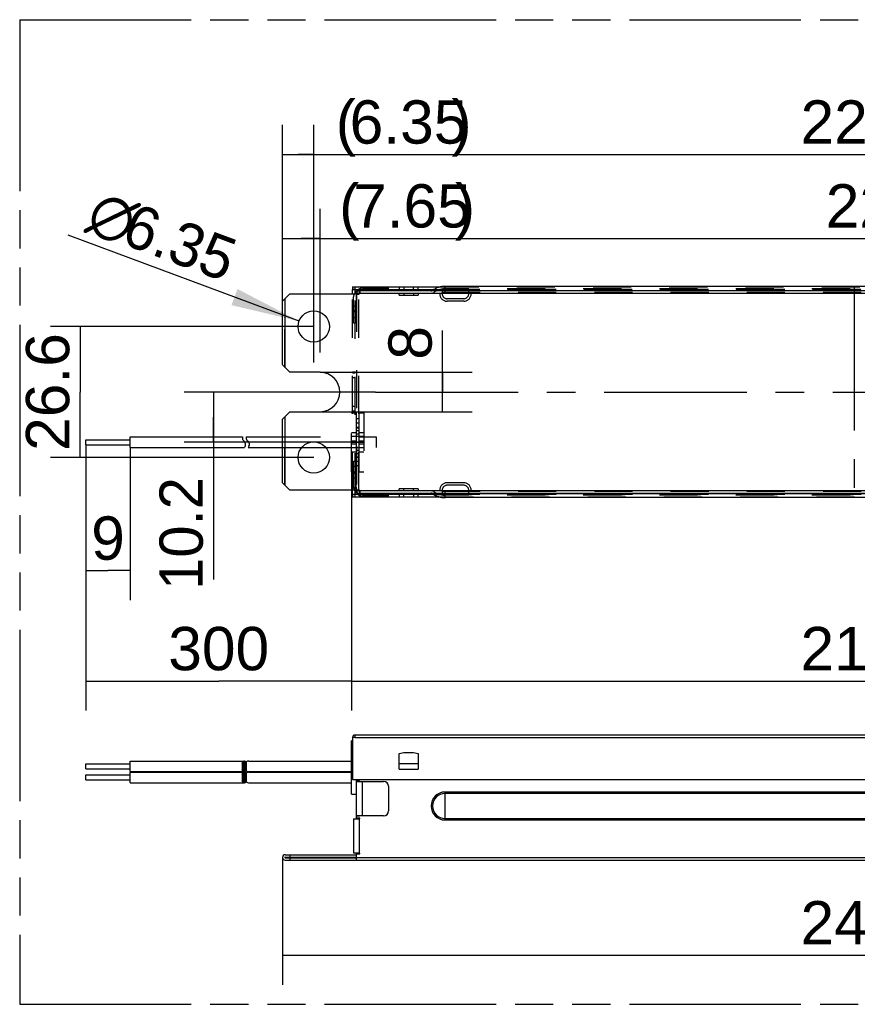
# Model space of a CAD drawing. Header units: millimetres. Extents: x 0 to 210, y 0 to 297.
# Tile 3 of 9: x 50 to 92, y 132 to 182. Entities that reach past the tile are written whole.
import ezdxf
from ezdxf.enums import TextEntityAlignment as Align

# ---------------------------------------------------------------- set-up
doc = ezdxf.new("R2010")
doc.units = ezdxf.units.MM
doc.header["$LTSCALE"] = 19.36
for name, pattern in [('CENTER', [0.6, 0.375, -0.075, 0.075, -0.075]), ('DOT', [0.2, 0.1, -0.1]), ('HIDDEN', [0.2, 0.1, -0.1]), ('PHANTOM', [0.8, 0.45, -0.05, 0.1, -0.05, 0.1, -0.05])]:
    doc.linetypes.add(name, pattern=pattern)
doc.layers.get('0').update_dxf_attribs({"linetype": 'CONTINUOUS'})
for name, color, linetype in [('DEFAULT_2', 8, 'HIDDEN'), ('DEFAULT_3', 7, 'PHANTOM'), ('Z_DIM_2D', 7, 'CONTINUOUS'), ('Z_START_DATUMS', 7, 'CONTINUOUS')]:
    doc.layers.add(name, color=color, linetype=linetype)
doc.styles.add('TEXTSTYLE_3', font='helveticaneueltw1g-ltcn.otf')
doc.styles.add('TEXTSTYLE_4', font='tridonic-metric-print-light.otf')
doc.styles.add('TEXTSTYLE_5', font='gdt', dxfattribs={"width": 0.7})
doc.dimstyles.new('DIMSTYLE_1', dxfattribs={"dimtxt": 2.2, "dimasz": 3.5, "dimexe": 1.5, "dimexo": 0, "dimgap": 0.55, "dimtad": 1, "dimlfac": 4, "dimdsep": 46, "dimtxsty": 'TEXTSTYLE_3', "dimblk": '_FILLED', "dimblk1": '_FILLED', "dimblk2": '_FILLED', "dimcen": 0.09, "dimclrt": 5, "dimazin": 2, "dimtp": 0.3, "dimtm": 0.3, "dimtfac": 1, "dimtofl": 0, "dimtmove": 0, "dimatfit": 3, "dimldrblk": '_FILLED', "dimfxl": 0, "dimtolj": 1, "dimarcsym": 0})
doc.dimstyles.new('DIMSTYLE_2', dxfattribs={"dimtxt": 2.2, "dimasz": 3.5, "dimexe": 1.5, "dimexo": 0, "dimgap": 0.55, "dimtad": 1, "dimlfac": 4, "dimdsep": 46, "dimtxsty": 'TEXTSTYLE_3', "dimblk": '_FILLED', "dimblk1": '_FILLED', "dimblk2": '_FILLED', "dimcen": 0.09, "dimclrt": 5, "dimazin": 2, "dimtp": 0.2, "dimtm": 0.2, "dimtfac": 1, "dimtofl": 0, "dimtmove": 0, "dimatfit": 3, "dimldrblk": '_FILLED', "dimfxl": 0, "dimtolj": 1, "dimarcsym": 0})
doc.dimstyles.new('DIMSTYLE_3', dxfattribs={"dimtxt": 2.2, "dimasz": 3.5, "dimexe": 1.5, "dimexo": 0, "dimgap": 0.55, "dimtad": 1, "dimdec": 1, "dimlfac": 4, "dimdsep": 46, "dimtxsty": 'TEXTSTYLE_3', "dimblk": '_FILLED', "dimblk1": '_FILLED', "dimblk2": '_FILLED', "dimcen": 0.09, "dimclrt": 5, "dimadec": 1, "dimazin": 2, "dimtp": 0.2, "dimtm": 0.2, "dimtfac": 1, "dimtdec": 1, "dimtofl": 0, "dimtmove": 0, "dimatfit": 3, "dimldrblk": '_FILLED', "dimfxl": 0, "dimtolj": 1, "dimarcsym": 0})
doc.dimstyles.new('DIMSTYLE_4', dxfattribs={"dimtxt": 2.2, "dimasz": 3.5, "dimexe": 1.5, "dimexo": 0, "dimgap": 0.55, "dimtad": 1, "dimlfac": 4, "dimdsep": 46, "dimtxsty": 'TEXTSTYLE_3', "dimblk": '_FILLED', "dimblk1": '_FILLED', "dimblk2": '_FILLED', "dimcen": 0.09, "dimclrt": 5, "dimazin": 2, "dimtp": 0.5, "dimtm": 0.5, "dimtfac": 1, "dimtofl": 0, "dimtmove": 0, "dimatfit": 3, "dimldrblk": '_FILLED', "dimfxl": 0, "dimtolj": 1, "dimarcsym": 0})
doc.dimstyles.new('DIMSTYLE_7', dxfattribs={"dimtxt": 2.2, "dimasz": 3.5, "dimexe": 1.5, "dimexo": 0, "dimtad": 1, "dimlfac": 4, "dimdsep": 46, "dimtxsty": 'TEXTSTYLE_4', "dimblk": '_FILLED', "dimblk1": '_FILLED', "dimblk2": '_FILLED', "dimcen": 0.09, "dimclrt": 5, "dimazin": 2, "dimtp": 0.2, "dimtm": 0.2, "dimtfac": 1, "dimtofl": 0, "dimtmove": 0, "dimatfit": 1, "dimldrblk": '_FILLED', "dimfxl": 0, "dimtolj": 1, "dimarcsym": 0})
doc.dimstyles.new('DIMSTYLE_8', dxfattribs={"dimtxt": 2.2, "dimasz": 3.5, "dimexe": 1.5, "dimexo": 0, "dimgap": 0.55, "dimtad": 1, "dimdec": 1, "dimlfac": 4, "dimdsep": 46, "dimtxsty": 'TEXTSTYLE_4', "dimblk": '_FILLED', "dimblk1": '_FILLED', "dimblk2": '_FILLED', "dimcen": 0.09, "dimclrt": 5, "dimadec": 1, "dimazin": 2, "dimtp": 0.2, "dimtm": 0.2, "dimtfac": 1, "dimtdec": 1, "dimtofl": 0, "dimtmove": 0, "dimatfit": 3, "dimldrblk": '_FILLED', "dimfxl": 0, "dimtolj": 1, "dimarcsym": 0})

# ---------------------------------------------------------------- blocks, each defined once
blk = doc.blocks.new('*D4')
at = {"layer": 'Z_DIM_2D', "color": 2, "linetype": 'Continuous', "transparency": 16777216}
for p, q in [((62.904, 167.998), (62.904, 172.687)), ((64.816, 165.385), (64.816, 172.687)), ((62.904, 171.187), (63.86, 171.187)), ((64.816, 171.187), (63.86, 171.187)), ((63.86, 171.187), (72.344, 171.187))]:
    blk.add_line(p, q, dxfattribs=at)
at = {"layer": 'Z_DIM_2D', "color": 5, "linetype": 'Continuous', "transparency": 16777216, "style": 'TEXTSTYLE_3'}
for s, p in [('(', (65.785, 171.737)), (')', (71.663, 171.737)), ('7.65', (66.491, 171.737))]:
    blk.add_text(s, height=2.2, dxfattribs=at).set_placement(p)
blk = doc.blocks.new('_FILLED')
at = {"color": 0, "linetype": 'ByBlock'}
blk.add_solid([(0, 0), (-1, 0.125), (-1, -0.125)], dxfattribs=at)
blk = doc.blocks.new('_NONE')
blk = doc.blocks.new('*D5')
at = {"layer": 'Z_DIM_2D', "color": 2, "linetype": 'Continuous', "transparency": 16777216}
for p, q in [((52.916, 160.708), (52.916, 152.819)), ((55.166, 160.566), (55.166, 152.819)), ((52.916, 154.319), (54.041, 154.319)), ((55.166, 154.319), (54.041, 154.319))]:
    blk.add_line(p, q, dxfattribs=at)
at = {"layer": 'Z_DIM_2D', "color": 5, "linetype": 'Continuous', "transparency": 16777216, "style": 'TEXTSTYLE_3'}
blk.add_text('9', height=2.2, dxfattribs=at).set_placement((54.041, 154.869), align=Align.CENTER)
blk = doc.blocks.new('*D6')
at = {"layer": 'Z_DIM_2D', "color": 2, "linetype": 'Continuous', "transparency": 16777216}
for p, q in [((71.035, 163.385), (71.035, 166.503)), ((64.816, 164.385), (72.535, 164.385)), ((71.035, 164.385), (71.035, 163.385)), ((71.035, 162.385), (71.035, 163.385)), ((64.816, 162.385), (72.535, 162.385))]:
    blk.add_line(p, q, dxfattribs=at)
at = {"layer": 'Z_DIM_2D', "color": 5, "linetype": 'Continuous', "transparency": 16777216, "style": 'TEXTSTYLE_3'}
blk.add_text('8', height=2.2, rotation=90, dxfattribs=at).set_placement((70.485, 165.025))
blk = doc.blocks.new('*D7')
at = {"layer": 'Z_DIM_2D', "color": 2, "linetype": 'Continuous', "transparency": 16777216}
for p, q in [((64.816, 165.385), (64.816, 172.687)), ((121.316, 164.385), (121.316, 172.687)), ((64.816, 171.187), (93.066, 171.187)), ((121.316, 171.187), (93.066, 171.187))]:
    blk.add_line(p, q, dxfattribs=at)
at = {"layer": 'Z_DIM_2D', "color": 5, "linetype": 'Continuous', "transparency": 16777216, "style": 'TEXTSTYLE_3'}
blk.add_text('226', height=2.2, dxfattribs=at).set_placement((93.066, 171.737), align=Align.CENTER)
blk = doc.blocks.new('*D9')
at = {"layer": 'Z_DIM_2D', "color": 2, "linetype": 'Continuous', "transparency": 16777216}
for p, q in [((52.916, 160.708), (52.916, 147.206)), ((66.416, 159.335), (66.416, 147.206)), ((52.916, 148.706), (59.666, 148.706)), ((66.416, 148.706), (59.666, 148.706))]:
    blk.add_line(p, q, dxfattribs=at)
at = {"layer": 'Z_DIM_2D', "color": 5, "linetype": 'Continuous', "transparency": 16777216, "style": 'TEXTSTYLE_3'}
blk.add_text('300', height=2.2, dxfattribs=at).set_placement((59.666, 149.256), align=Align.CENTER)
blk = doc.blocks.new('*D10')
at = {"layer": 'Z_DIM_2D', "color": 2, "linetype": 'Continuous', "transparency": 16777216}
for p, q in [((62.904, 139.75), (62.904, 133.282)), ((123.229, 139.75), (123.229, 133.282)), ((62.904, 134.782), (93.066, 134.782)), ((123.229, 134.782), (93.066, 134.782))]:
    blk.add_line(p, q, dxfattribs=at)
at = {"layer": 'Z_DIM_2D', "color": 5, "linetype": 'Continuous', "transparency": 16777216, "style": 'TEXTSTYLE_3'}
blk.add_text('241.3', height=2.2, dxfattribs=at).set_placement((93.066, 135.332), align=Align.CENTER)
blk = doc.blocks.new('*D13')
at = {"layer": 'Z_DIM_2D', "color": 2, "linetype": 'Continuous', "transparency": 16777216}
for p, q in [((66.416, 159.278), (66.416, 147.206)), ((119.716, 159.335), (119.716, 147.206)), ((66.416, 148.706), (93.066, 148.706)), ((119.716, 148.706), (93.066, 148.706))]:
    blk.add_line(p, q, dxfattribs=at)
at = {"layer": 'Z_DIM_2D', "color": 5, "linetype": 'Continuous', "transparency": 16777216, "style": 'TEXTSTYLE_3'}
blk.add_text('213.2', height=2.2, dxfattribs=at).set_placement((93.066, 149.256), align=Align.CENTER)
blk = doc.blocks.new('*D15')
at = {"layer": 'Z_DIM_2D', "color": 2, "linetype": 'Continuous', "transparency": 16777216}
for p, q in [((62.904, 167.998), (62.904, 176.947)), ((64.491, 164.879), (64.491, 176.947)), ((62.904, 175.447), (63.698, 175.447)), ((64.491, 175.447), (63.698, 175.447)), ((63.698, 175.447), (72.17, 175.447))]:
    blk.add_line(p, q, dxfattribs=at)
at = {"layer": 'Z_DIM_2D', "color": 5, "linetype": 'Continuous', "transparency": 16777216, "style": 'TEXTSTYLE_3'}
for s, p in [('(', (65.611, 175.997)), ('6.35', (66.317, 175.997)), (')', (71.488, 175.997))]:
    blk.add_text(s, height=2.2, dxfattribs=at).set_placement(p)
blk = doc.blocks.new('*D17')
at = {"layer": 'Z_DIM_2D', "color": 2, "linetype": 'Continuous', "transparency": 16777216}
for p, q in [((64.491, 166.71), (64.491, 176.947)), ((121.641, 167.504), (121.641, 176.947)), ((64.491, 175.447), (93.066, 175.447)), ((121.641, 175.447), (93.066, 175.447))]:
    blk.add_line(p, q, dxfattribs=at)
at = {"layer": 'Z_DIM_2D', "color": 5, "linetype": 'Continuous', "transparency": 16777216, "style": 'TEXTSTYLE_3'}
blk.add_text('228.6', height=2.2, dxfattribs=at).set_placement((93.066, 175.997), align=Align.CENTER)
blk = doc.blocks.new('*D19')
at = {"layer": 'Z_DIM_2D', "color": 2, "linetype": 'Continuous', "transparency": 16777216}
for p, q in [((64.491, 166.71), (51.123, 166.71)), ((52.623, 166.71), (52.623, 163.385)), ((52.623, 160.06), (52.623, 163.385)), ((64.491, 160.06), (51.123, 160.06))]:
    blk.add_line(p, q, dxfattribs=at)
at = {"layer": 'Z_DIM_2D', "color": 5, "linetype": 'Continuous', "transparency": 16777216, "style": 'TEXTSTYLE_3'}
blk.add_text('26.6', height=2.2, rotation=90, dxfattribs=at).set_placement((52.073, 163.385), align=Align.CENTER)
blk = doc.blocks.new('*D21')
at = {"layer": 'Z_DIM_2D', "color": 2, "linetype": 'Continuous', "transparency": 16777216}
blk.add_line((63.747, 166.987), (52.018, 171.342), dxfattribs=at)
at = {"layer": 'Z_DIM_2D', "color": 2, "linetype": 'Continuous', "transparency": 16777216, "xscale": 3.5, "yscale": 3.5, "zscale": 3.5, "rotation": 339.6284864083}
blk.add_blockref('_FILLED', (63.747, 166.987), dxfattribs=at)
at = {"layer": 'Z_DIM_2D', "color": 5, "linetype": 'Continuous', "transparency": 16777216}
for s, style, p in [('n', 'TEXTSTYLE_5', (54.959, 170.837)), ('6.35', 'TEXTSTYLE_4', (59.998, 168.965))]:
    blk.add_text(s, height=2.2, rotation=-20.3715, dxfattribs=dict(at, style=style)).set_placement(p, align=Align.RIGHT)
blk = doc.blocks.new('*D24')
at = {"layer": 'Z_DIM_2D', "color": 2, "linetype": 'Continuous', "transparency": 16777216}
for p, q in [((67.623, 163.385), (57.907, 163.385)), ((59.407, 163.385), (59.407, 162.11)), ((59.407, 160.835), (59.407, 162.11)), ((59.407, 162.11), (59.407, 153.868)), ((66.416, 160.835), (57.907, 160.835))]:
    blk.add_line(p, q, dxfattribs=at)
at = {"layer": 'Z_DIM_2D', "color": 5, "linetype": 'Continuous', "transparency": 16777216, "style": 'TEXTSTYLE_4'}
blk.add_text('10.2', height=2.2, rotation=90, dxfattribs=at).set_placement((58.857, 159.062), align=Align.RIGHT)

msp = doc.modelspace()

# ---------------------------------------------------------------- linework, layer by layer
at = {"color": 7, "linetype": 'Continuous'}
for p, q in [((66.4663, 168.7227), (66.4663, 168.5977)), ((66.4663, 168.7227), (70.9355, 168.7227)), ((66.4663, 168.5977), (66.7686, 168.5977)), ((66.4663, 168.3727), (66.4663, 168.5952)), ((66.5913, 168.5952), (66.4663, 168.5952)), ((66.5913, 168.4205), (66.5913, 168.5952)), ((66.6663, 168.3977), (66.6663, 168.5227)), ((119.4663, 168.5227), (66.6663, 168.5227)), ((66.9663, 168.6727), (68.2913, 168.6727)), ((68.2913, 168.5477), (66.9663, 168.5477)), ((68.2913, 168.5477), (68.2913, 168.6727)), ((68.2913, 168.5977), (70.6111, 168.5977)), ((68.8288, 168.5227), (68.8288, 168.5977)), ((69.8038, 168.5977), (69.8038, 168.5227)), ((114.9663, 168.7477), (71.1663, 168.7477)), ((63.2788, 168.3727), (62.9038, 167.9977)), ((63.2788, 168.3727), (66.8163, 168.3727)), ((66.6663, 168.3977), (66.8163, 168.3977)), ((66.8163, 168.3727), (66.8163, 168.3977)), ((62.9038, 164.7602), (62.9038, 167.9977)), ((62.9038, 164.7602), (63.2788, 164.3852)), ((64.8163, 164.3852), (63.2788, 164.3852)), ((63.2788, 162.3852), (62.9038, 162.0102)), ((62.9038, 158.7727), (62.9038, 162.0102)), ((63.2788, 162.3852), (64.8163, 162.3852)), ((55.1663, 160.5665), (55.1663, 161.104)), ((55.1663, 161.104), (60.875, 161.104)), ((61.0675, 161.104), (62.9038, 161.104)), ((52.9163, 160.7078), (52.9163, 160.9627)), ((52.9163, 160.9627), (55.1663, 160.9627)), ((52.9163, 160.7077), (55.1663, 160.7077)), ((55.1663, 160.5665), (60.9686, 160.5665)), ((60.9062, 160.945), (60.9807, 160.8661)), ((61.0052, 160.6273), (60.9678, 160.5665)), ((61.0987, 160.945), (61.1732, 160.8661)), ((61.1977, 160.6273), (61.1603, 160.5665)), ((61.1611, 160.5665), (62.9038, 160.5665)), ((63.8803, 160.5665), (65.1024, 160.5665)), ((62.9038, 158.7727), (63.2788, 158.3977)), ((66.8163, 158.3977), (63.2788, 158.3977)), ((66.4663, 158.1752), (66.4663, 158.3977)), ((66.5913, 158.1752), (66.4663, 158.1752)), ((66.4663, 158.1727), (66.4663, 158.0477)), ((66.7686, 158.1727), (66.4663, 158.1727)), ((70.9355, 158.0477), (66.4663, 158.0477)), ((66.5913, 158.1752), (66.5913, 158.35)), ((66.6663, 158.2477), (66.6663, 158.3727)), ((66.8163, 158.3727), (66.6663, 158.3727)), ((66.6663, 158.2477), (119.4663, 158.2477)), ((66.8163, 158.3727), (66.8163, 158.3977)), ((66.9663, 158.2227), (68.2913, 158.2227)), ((68.2913, 158.0977), (66.9663, 158.0977)), ((68.2913, 158.0977), (68.2913, 158.2227)), ((70.6111, 158.1727), (68.2913, 158.1727)), ((68.8288, 158.1727), (68.8288, 158.2477)), ((69.8038, 158.2477), (69.8038, 158.1727)), ((114.9663, 158.0227), (71.1663, 158.0227)), ((66.4163, 142.9628), (66.4163, 145.6628)), ((66.4663, 145.6628), (66.4163, 145.6628)), ((66.4663, 145.8353), (66.4663, 143.7128)), ((66.5913, 145.8353), (66.4663, 145.8353)), ((66.5913, 145.8353), (66.5913, 145.9628)), ((119.5388, 145.9628), (66.5913, 145.9628)), ((68.8288, 145.0253), (69.0663, 145.0753)), ((68.8288, 144.2253), (68.8288, 145.0253)), ((69.0663, 145.0753), (69.5663, 145.0753)), ((69.5663, 145.0753), (69.8038, 145.0253)), ((69.8038, 145.0253), (69.8038, 144.2253)), ((52.9163, 144.5053), (55.1663, 144.5053)), ((52.9163, 144.2503), (52.9163, 144.5052)), ((55.1663, 144.109), (55.1663, 144.6465)), ((55.1663, 144.6465), (60.9807, 144.6465)), ((61.0344, 144.1308), (61.0344, 144.6253)), ((61.0576, 144.2162), (61.0576, 144.5395)), ((61.1968, 144.6465), (66.4163, 144.6465)), ((68.8288, 144.5231), (69.8038, 144.5231)), ((52.9163, 144.2503), (55.1663, 144.2503)), ((55.1663, 144.109), (60.9807, 144.109)), ((55.1663, 143.544), (55.1663, 144.0815)), ((55.1663, 144.0815), (60.9807, 144.0815)), ((61.0344, 143.5662), (61.0344, 144.0599)), ((61.1966, 144.109), (66.4163, 144.109)), ((61.1969, 144.0815), (66.4163, 144.0815)), ((68.8288, 144.2253), (69.8038, 144.2253)), ((52.9163, 143.6853), (52.9163, 143.9403)), ((52.9163, 143.9403), (55.1663, 143.9403)), ((52.9163, 143.6853), (55.1663, 143.6853)), ((55.1663, 143.544), (60.9807, 143.544)), ((61.0576, 143.6507), (61.0576, 143.9743)), ((61.1962, 143.544), (66.4163, 143.544)), ((66.4663, 143.7128), (119.6663, 143.7128)), ((66.6538, 143.7128), (66.6538, 142.9628)), ((66.6663, 141.7128), (66.6663, 143.7128)), ((66.8163, 143.6378), (66.6663, 143.6378)), ((66.6663, 143.6128), (68.0413, 143.6128)), ((66.7913, 143.6378), (66.7913, 143.6128)), ((66.8038, 143.6128), (66.8038, 143.6378)), ((66.8163, 143.6128), (66.8163, 143.6378)), ((66.6538, 143.3003), (66.6663, 143.3003)), ((66.6538, 143.2253), (66.6663, 143.2253)), ((68.2913, 143.3628), (68.2913, 142.1128)), ((66.4163, 142.9628), (66.6538, 142.9628)), ((66.5163, 141.7128), (66.5163, 139.9628)), ((66.5163, 141.7128), (66.8413, 141.7128)), ((68.0413, 141.8628), (66.6663, 141.8628)), ((66.8163, 141.8378), (66.6663, 141.8378)), ((66.8413, 141.7378), (66.6663, 141.7378)), ((66.7913, 141.8628), (66.7913, 141.8378)), ((66.7913, 141.7128), (66.7913, 141.7378)), ((66.8163, 141.7253), (66.7913, 141.7253)), ((66.8163, 141.8378), (66.8163, 141.8628)), ((66.8163, 141.7378), (66.8163, 141.7253)), ((66.8413, 141.7128), (66.8413, 141.7378)), ((63.0413, 139.8878), (66.6663, 139.8878)), ((63.0413, 139.7628), (66.6663, 139.7628)), ((63.0413, 139.7378), (66.6663, 139.7378)), ((63.0413, 139.6128), (123.0913, 139.6128)), ((63.2788, 139.8878), (63.2788, 139.7628)), ((63.2788, 139.7378), (63.2788, 139.6128)), ((66.8413, 139.9628), (66.5163, 139.9628)), ((66.6663, 139.6128), (66.6663, 139.9628)), ((66.6663, 139.9378), (66.8413, 139.9378)), ((66.7913, 139.9378), (66.7913, 139.9628)), ((66.8413, 139.9378), (66.8413, 139.9628))]:
    msp.add_line(p, q, dxfattribs=at)
at = {"color": 9, "linetype": 'Continuous'}
for p, q in [((66.5938, 168.4233), (66.5938, 168.5952)), ((68.0413, 168.6727), (68.0413, 168.5477)), ((70.5291, 168.5456), (115.6036, 168.5456)), ((71.1663, 168.5227), (71.1663, 168.7477)), ((63.0413, 164.6227), (63.0413, 168.1352)), ((66.8163, 168.3977), (119.3163, 168.3977)), ((63.0413, 158.6352), (63.0413, 162.1477)), ((66.5938, 158.1752), (66.5938, 158.3472)), ((66.7658, 158.1752), (66.5938, 158.1752)), ((119.3163, 158.3727), (66.8163, 158.3727)), ((68.0413, 158.2227), (68.0413, 158.0977)), ((68.8288, 158.1752), (68.2913, 158.1752)), ((70.6065, 158.1752), (69.8038, 158.1752)), ((70.5291, 158.2249), (115.6036, 158.2249)), ((71.1663, 158.0227), (71.1663, 158.2477)), ((66.5913, 145.8353), (119.5413, 145.8353)), ((60.9062, 144.1325), (60.9062, 144.6231)), ((60.9807, 144.1108), (60.9807, 144.6447)), ((60.9062, 143.5675), (60.9062, 144.0581)), ((60.9807, 143.5458), (60.9807, 144.0797)), ((66.4663, 143.9628), (66.4163, 143.9628)), ((66.9663, 141.8628), (66.9663, 143.6128)), ((71.1663, 141.6534), (71.1663, 143.0721)), ((114.9663, 143.0721), (71.1663, 143.0721)), ((114.9663, 143), (71.1663, 143)), ((66.8163, 139.9628), (66.8163, 141.7128)), ((71.1663, 141.7255), (114.9663, 141.7255)), ((71.1663, 141.6534), (114.9663, 141.6534)), ((119.4663, 139.7378), (66.6663, 139.7378))]:
    msp.add_line(p, q, dxfattribs=at)
at = {"color": 9, "linetype": 'DOT'}
for p, q in [((66.6663, 162.0396), (66.7913, 162.0396)), ((66.7913, 161.7981), (66.6663, 161.7981)), ((66.6663, 159.8724), (66.7913, 159.8724)), ((66.7913, 159.6309), (66.6663, 159.6309))]:
    msp.add_line(p, q, dxfattribs=at)
at = {"color": 7, "linetype": 'Continuous'}
for centre in [(64.4913, 166.7102), (64.4913, 160.0602)]:
    msp.add_circle(centre, 0.7937, dxfattribs=at)
for centre, radius, start, end in [((66.9663, 168.3727), 0.3, 90, 149.96042), ((66.9663, 168.3727), 0.175, 90, 120.91037), ((70.457, 168.6477), 0.125, 270, 305.19892), ((71.1663, 167.6422), 1.1056, 90, 125.19711), ((66.8163, 168.2227), 0.3, 120.03958, 149.96042), ((66.8163, 168.2227), 0.175, 97.59087, 112.54268), ((66.9663, 168.3727), 0.175, 172.31758, 180), ((64.8163, 163.3852), 1, 270, 90), ((61.016, 161.0486), 0.1509, 158.46582, 223.32516), ((61.2085, 161.0486), 0.1509, 158.46575, 223.32516), ((60.8371, 160.7307), 0.1974, 328.41618, 43.32516), ((61.0296, 160.7307), 0.1974, 328.41618, 43.32516), ((66.8163, 158.5477), 0.3, 210.03958, 239.96042), ((66.9663, 158.3977), 0.3, 210.03958, 270), ((66.8163, 158.5477), 0.175, 247.45884, 262.40976), ((66.9663, 158.3977), 0.175, 180, 187.59087), ((66.9663, 158.3977), 0.175, 239.08978, 270), ((70.457, 158.1227), 0.125, 54.80108, 90), ((71.1663, 159.1283), 1.1056, 234.80108, 270), ((66.5938, 145.8353), 0.1275, 91.12343, 180), ((61.0111, 144.3535), 0.2447, 244.60764, 258.1332), ((61.0083, 144.3411), 0.2319, 258.1703, 263.14397), ((61.2036, 144.3535), 0.2447, 244.60764, 258.1332), ((61.2008, 144.3411), 0.2319, 258.1703, 263.14397), ((68.0413, 143.3628), 0.25, 0, 90), ((68.0413, 142.1128), 0.25, 270, 360), ((63.0413, 139.7503), 0.1375, 90, 270), ((63.0413, 139.7503), 0.0125, 90, 270)]:
    msp.add_arc(centre, radius, start, end, dxfattribs=at)
at = {"color": 9, "linetype": 'Continuous'}
for radius in [0.7093, 0.6373]:
    msp.add_arc((71.1663, 142.3628), radius, 90, 270, dxfattribs=at)
at = {"color": 7, "linetype": 'Continuous'}
for centre, start_param, end_param in [((61.0097, 144.3778), 6.3982063, 6.7040563), ((61.2022, 144.3778), 0.115021, 0.420871), ((61.0097, 143.8128), 6.3982063, 6.7040563), ((61.2022, 143.8128), 0.115021, 0.420871), ((61.0097, 143.8128), 2.7207217, 3.0265716), ((61.2022, 143.8128), -3.5624636, -3.2566137)]:
    msp.add_ellipse(centre, major_axis=(0, 0.2687), ratio=0.9431818, start_param=start_param, end_param=end_param, dxfattribs=at)
for points, knots in [([(60.8651, 144.5405), (60.865, 144.5575), (60.8669, 144.5832), (60.8855, 144.6109), (60.8989, 144.6196), (60.9062, 144.6231)], [0, 0, 0, 0, 0.520686, 0.7529314, 1, 1, 1, 1]), ([(60.8651, 144.215), (60.8651, 144.2407), (60.8719, 144.2948), (60.8776, 144.3778), (60.8719, 144.4608), (60.8651, 144.5149), (60.8651, 144.5405)], [0, 0, 0, 0, 0.2362402, 0.5000343, 0.7638066, 1, 1, 1, 1]), ([(60.9807, 144.6447), (60.9828, 144.645), (60.9907, 144.6459), (60.9987, 144.6465), (61.0044, 144.6465)], [0, 0, 0, 0, 0.273863, 1, 1, 1, 1]), ([(61.0044, 144.6465), (61.0059, 144.6465), (61.0111, 144.6464), (61.0163, 144.6458), (61.0199, 144.6448)], [0, 0, 0, 0, 0.2799696, 1, 1, 1, 1]), ([(61.0263, 144.6421), (61.0302, 144.6397), (61.0341, 144.6335), (61.0344, 144.6271), (61.0344, 144.6253)], [0, 0, 0, 0, 0.7169391, 1, 1, 1, 1]), ([(61.0987, 144.6231), (61.0914, 144.6196), (61.078, 144.6109), (61.0594, 144.5832), (61.0575, 144.5575), (61.0576, 144.5405)], [0, 0, 0, 0, 0.2470681, 0.4793115, 1, 1, 1, 1]), ([(61.0576, 144.5405), (61.0576, 144.5149), (61.0644, 144.4608), (61.0701, 144.3778), (61.0644, 144.2948), (61.0576, 144.2407), (61.0576, 144.215)], [0, 0, 0, 0, 0.2361899, 0.4999584, 0.7637527, 1, 1, 1, 1]), ([(61.1969, 144.6465), (61.1951, 144.6465), (61.1872, 144.6463), (61.1793, 144.6455), (61.1732, 144.6447)], [0, 0, 0, 0, 0.2255342, 1, 1, 1, 1]), ([(60.9062, 144.1325), (60.8989, 144.1359), (60.8855, 144.1446), (60.8669, 144.1723), (60.865, 144.1981), (60.8651, 144.215)], [0, 0, 0, 0, 0.2470142, 0.4792165, 1, 1, 1, 1]), ([(60.8651, 143.9755), (60.865, 143.9925), (60.8669, 144.0182), (60.8855, 144.0459), (60.8989, 144.0546), (60.9062, 144.0581)], [0, 0, 0, 0, 0.5207977, 0.7529922, 1, 1, 1, 1]), ([(60.9807, 144.0797), (60.9828, 144.08), (60.9907, 144.0809), (60.9987, 144.0815), (61.0045, 144.0815)], [0, 0, 0, 0, 0.2738888, 1, 1, 1, 1]), ([(61.0044, 144.109), (61.0026, 144.109), (60.9949, 144.1092), (60.9872, 144.11), (60.9813, 144.1107)], [0, 0, 0, 0, 0.2256193, 1, 1, 1, 1]), ([(61.0344, 144.1303), (61.0345, 144.127), (61.0337, 144.1206), (61.0241, 144.1095), (61.0121, 144.109), (61.0044, 144.109)], [0, 0, 0, 0, 0.2345904, 0.4430656, 1, 1, 1, 1]), ([(61.0045, 144.0815), (61.0122, 144.0815), (61.0241, 144.081), (61.0337, 144.0699), (61.0345, 144.0635), (61.0344, 144.0603)], [0, 0, 0, 0, 0.5568061, 0.7654088, 1, 1, 1, 1]), ([(61.0576, 144.215), (61.0575, 144.1981), (61.0594, 144.1724), (61.078, 144.1446), (61.0914, 144.1359), (61.0987, 144.1325)], [0, 0, 0, 0, 0.5208025, 0.753003, 1, 1, 1, 1]), ([(61.0987, 144.0581), (61.0914, 144.0546), (61.078, 144.0459), (61.0594, 144.0182), (61.0575, 143.9925), (61.0576, 143.9755)], [0, 0, 0, 0, 0.2470209, 0.4792177, 1, 1, 1, 1]), ([(61.197, 144.0815), (61.1952, 144.0815), (61.1872, 144.0813), (61.1793, 144.0805), (61.1732, 144.0797)], [0, 0, 0, 0, 0.2254726, 1, 1, 1, 1]), ([(61.1738, 144.1107), (61.1759, 144.1105), (61.1835, 144.1096), (61.1913, 144.109), (61.1969, 144.109)], [0, 0, 0, 0, 0.2740956, 1, 1, 1, 1]), ([(60.8701, 143.6085), (60.8692, 143.6116), (60.8658, 143.6251), (60.865, 143.6392), (60.8651, 143.6499)], [0, 0, 0, 0, 0.2333428, 1, 1, 1, 1]), ([(60.8651, 143.6499), (60.8651, 143.6756), (60.8719, 143.7296), (60.8776, 143.8127), (60.8719, 143.8957), (60.8651, 143.9498), (60.8651, 143.9755)], [0, 0, 0, 0, 0.2361426, 0.499911, 0.7637314, 1, 1, 1, 1]), ([(60.9062, 143.5675), (60.8976, 143.5715), (60.8817, 143.5825), (60.8728, 143.5997), (60.8701, 143.6085)], [0, 0, 0, 0, 0.5106233, 1, 1, 1, 1]), ([(61.0043, 143.544), (61.0025, 143.544), (60.9946, 143.5442), (60.9867, 143.545), (60.9807, 143.5458)], [0, 0, 0, 0, 0.2258211, 1, 1, 1, 1]), ([(61.0344, 143.5652), (61.0344, 143.5619), (61.0337, 143.5556), (61.024, 143.5444), (61.0121, 143.544), (61.0043, 143.544)], [0, 0, 0, 0, 0.2340602, 0.4424888, 1, 1, 1, 1]), ([(61.0576, 143.9755), (61.0576, 143.9498), (61.0644, 143.8957), (61.0701, 143.8127), (61.0644, 143.7296), (61.0576, 143.6756), (61.0576, 143.6499)], [0, 0, 0, 0, 0.236263, 0.5000833, 0.7638546, 1, 1, 1, 1]), ([(61.0576, 143.6499), (61.0576, 143.6461), (61.0578, 143.6322), (61.0596, 143.6182), (61.0626, 143.6085)], [0, 0, 0, 0, 0.2675038, 1, 1, 1, 1]), ([(61.0626, 143.6085), (61.0653, 143.5997), (61.0742, 143.5825), (61.0901, 143.5715), (61.0987, 143.5675)], [0, 0, 0, 0, 0.489382, 1, 1, 1, 1]), ([(61.1732, 143.5458), (61.1753, 143.5455), (61.1832, 143.5446), (61.1911, 143.544), (61.1968, 143.544)], [0, 0, 0, 0, 0.2735557, 1, 1, 1, 1])]:
    msp.add_open_spline(points, degree=3, knots=knots, dxfattribs=at)
msp.add_open_spline([(61.0199, 144.6448), (61.0221, 144.6442), (61.0243, 144.6433), (61.0263, 144.6421)], degree=3, dxfattribs=at)
at = {"layer": 'DEFAULT_2', "color": 8, "linetype": 'HIDDEN'}
for p, q in [((66.5913, 168.5952), (66.5913, 168.7227)), ((66.5938, 168.5952), (66.5913, 168.5952)), ((68.2913, 168.5977), (66.7686, 168.5977)), ((66.8163, 168.3977), (66.8163, 168.5227)), ((66.8413, 168.5227), (66.8413, 168.3977)), ((68.8288, 168.7227), (68.8288, 168.5977)), ((69.0663, 168.7227), (69.0663, 168.5977)), ((69.5663, 168.5977), (69.5663, 168.7227)), ((69.8038, 168.5977), (69.8038, 168.7227)), ((115.5216, 168.5977), (70.6111, 168.5977)), ((70.9355, 168.7227), (115.1971, 168.7227)), ((71.0163, 168.5227), (71.0163, 168.3727)), ((114.9663, 168.6227), (71.1663, 168.6227)), ((72.3663, 168.3727), (72.3663, 168.5227)), ((63.0288, 164.6352), (63.0288, 168.1228)), ((66.4663, 158.3977), (66.4663, 168.3727)), ((66.5163, 166.8977), (66.5163, 168.2227)), ((66.5913, 158.35), (66.5913, 168.4205)), ((66.6413, 168.2227), (66.6413, 166.8977)), ((66.6663, 168.3727), (66.6663, 158.3977)), ((66.6663, 168.3477), (66.7913, 168.3477)), ((66.7913, 158.3977), (66.7913, 168.3727)), ((68.8288, 168.2977), (68.8288, 168.3977)), ((68.8288, 168.2977), (69.8038, 168.2977)), ((69.0663, 168.3977), (69.0663, 168.2977)), ((69.5663, 168.3977), (69.5663, 168.2977)), ((69.8038, 168.3977), (69.8038, 168.2977)), ((70.8913, 168.3727), (70.8913, 168.3977)), ((72.1163, 168.1227), (71.2663, 168.1227)), ((72.4913, 168.3977), (72.4913, 168.3727)), ((72.1163, 167.9977), (71.2663, 167.9977)), ((66.4663, 167.4665), (66.5913, 167.4665)), ((66.5163, 166.8977), (66.6413, 166.8977)), ((66.4663, 164.404), (66.5913, 164.404)), ((63.0288, 158.6477), (63.0288, 162.1353)), ((66.4163, 159.3352), (66.4163, 162.3352)), ((66.4163, 162.3352), (66.6538, 162.3352)), ((66.4663, 162.3665), (66.5913, 162.3665)), ((66.6538, 162.3352), (66.6538, 160.8379)), ((66.8038, 160.8379), (66.8038, 162.3352)), ((66.8038, 162.3352), (67.0413, 162.3352)), ((67.0413, 162.3352), (67.0413, 159.3352)), ((66.6538, 161.5727), (66.8038, 161.5727)), ((66.6663, 161.5977), (66.7913, 161.5977)), ((62.9038, 161.104), (67.6663, 161.104)), ((67.0413, 161.1227), (66.4163, 161.1227)), ((66.8038, 161.4102), (66.6538, 161.4102)), ((66.6538, 161.2602), (66.8038, 161.2602)), ((67.6663, 161.104), (67.6663, 160.5665)), ((62.9038, 160.5665), (63.8803, 160.5665)), ((65.1024, 160.5665), (67.6663, 160.5665)), ((66.4163, 160.9102), (66.6538, 160.9102)), ((66.4163, 160.8377), (67.0413, 160.8377)), ((66.4163, 160.8352), (67.0413, 160.8352)), ((67.0413, 160.8327), (66.4163, 160.8327)), ((66.4163, 160.7602), (66.6538, 160.7602)), ((67.0413, 160.5477), (66.4163, 160.5477)), ((66.6538, 160.8326), (66.6538, 159.3352)), ((66.8038, 160.9102), (67.0413, 160.9102)), ((66.8038, 159.3352), (66.8038, 160.8326)), ((66.8038, 160.7602), (67.0413, 160.7602)), ((66.8038, 160.4102), (66.6538, 160.4102)), ((66.6538, 160.2602), (66.8038, 160.2602)), ((66.6538, 160.0977), (66.8038, 160.0977)), ((66.6663, 160.0727), (66.7913, 160.0727)), ((66.5163, 158.5477), (66.5163, 159.8727)), ((66.5163, 159.8727), (66.6413, 159.8727)), ((66.6413, 158.5477), (66.6413, 159.8727)), ((66.4163, 159.3352), (66.6538, 159.3352)), ((66.4663, 159.304), (66.5913, 159.304)), ((66.8038, 159.3352), (67.0413, 159.3352)), ((72.1163, 158.7727), (71.2663, 158.7727)), ((72.1163, 158.6477), (71.2663, 158.6477)), ((66.5913, 158.0477), (66.5913, 158.1752)), ((66.6663, 158.4227), (66.7913, 158.4227)), ((66.7686, 158.1727), (68.2913, 158.1727)), ((66.8163, 158.3727), (66.8163, 158.2477)), ((66.8413, 158.3727), (66.8413, 158.2477)), ((68.8288, 158.3727), (68.8288, 158.4727)), ((69.8038, 158.4727), (68.8288, 158.4727)), ((68.8288, 158.1727), (68.8288, 158.0477)), ((69.0663, 158.3727), (69.0663, 158.4727)), ((69.0663, 158.0477), (69.0663, 158.1727)), ((69.5663, 158.3727), (69.5663, 158.4727)), ((69.5663, 158.1727), (69.5663, 158.0477)), ((69.8038, 158.4727), (69.8038, 158.3727)), ((69.8038, 158.0477), (69.8038, 158.1727)), ((70.6111, 158.1727), (115.5216, 158.1727)), ((70.8913, 158.3727), (70.8913, 158.3977)), ((115.1971, 158.0477), (70.9355, 158.0477)), ((71.0163, 158.3977), (71.0163, 158.2477)), ((114.9663, 158.1477), (71.1663, 158.1477)), ((72.3663, 158.2477), (72.3663, 158.3977)), ((72.4913, 158.3977), (72.4913, 158.3727))]:
    msp.add_line(p, q, dxfattribs=at)
at = {"layer": 'DEFAULT_2', "color": 8, "linetype": 'DOT'}
for p, q in [((66.5938, 168.5952), (119.5388, 168.5952)), ((71.1663, 168.3977), (71.1663, 168.5227)), ((66.5938, 158.3472), (66.5938, 168.4233)), ((115.5315, 168.4435), (70.6011, 168.4435)), ((66.5913, 167.7502), (66.4663, 167.7502)), ((66.4663, 167.5254), (66.5913, 167.5254)), ((66.6413, 167.1477), (66.5163, 167.1477)), ((66.5913, 164.3451), (66.4663, 164.3451)), ((66.4663, 164.1202), (66.5913, 164.1202)), ((66.5913, 162.6502), (66.4663, 162.6502)), ((66.4663, 162.4254), (66.5913, 162.4254)), ((66.4163, 161.3352), (66.6538, 161.3352)), ((66.8038, 161.3352), (67.0413, 161.3352)), ((66.6538, 160.3352), (66.4163, 160.3352)), ((67.0413, 160.3352), (66.8038, 160.3352)), ((66.5163, 159.6227), (66.6413, 159.6227)), ((66.5913, 159.2451), (66.4663, 159.2451)), ((66.4663, 159.0202), (66.5913, 159.0202)), ((68.2913, 158.1752), (66.7658, 158.1752)), ((69.8038, 158.1752), (68.8288, 158.1752)), ((115.5315, 158.327), (70.6011, 158.327)), ((115.5261, 158.1752), (70.6065, 158.1752)), ((71.1663, 158.2477), (71.1663, 158.3727))]:
    msp.add_line(p, q, dxfattribs=at)
at = {"layer": 'DEFAULT_2', "color": 8, "linetype": 'HIDDEN'}
for centre, radius, start, end in [((66.8163, 168.2227), 0.3, 90, 120.03958), ((66.9663, 168.3727), 0.3, 149.96042, 180), ((66.9663, 168.3727), 0.175, 120.91037, 172.31758), ((71.1663, 167.6422), 0.9806, 90, 125.1958), ((66.8163, 168.2227), 0.3, 149.96042, 180), ((66.8163, 168.2227), 0.175, 112.54268, 180), ((66.8163, 168.2227), 0.175, 90, 97.59087), ((70.457, 168.6477), 0.25, 270, 305.19892), ((71.2663, 168.3727), 0.375, 180, 270), ((71.2663, 168.3727), 0.25, 180, 270), ((72.1163, 168.3727), 0.375, 270, 360), ((72.1163, 168.3727), 0.25, 270, 360), ((66.8163, 158.5477), 0.3, 180, 210.03958), ((66.8163, 158.5477), 0.175, 180, 247.45884), ((71.2663, 158.3977), 0.375, 90, 180), ((71.2663, 158.3977), 0.25, 90, 180), ((72.1163, 158.3977), 0.375, 0, 90), ((72.1163, 158.3977), 0.25, 0, 90), ((66.8163, 158.5477), 0.3, 239.96042, 270), ((66.9663, 158.3977), 0.3, 180, 210.03958), ((66.9663, 158.3977), 0.175, 187.59087, 239.08978), ((66.8163, 158.5477), 0.175, 262.40976, 270), ((70.457, 158.1227), 0.25, 54.80108, 90), ((71.1663, 159.1283), 0.9806, 234.8042, 270)]:
    msp.add_arc(centre, radius, start, end, dxfattribs=at)
at = {"layer": 'DEFAULT_3', "color": 7, "linetype": 'PHANTOM'}
for p, q in [((49.555, 182.2916), (49.555, 132.2916)), ((49.555, 182.2916), (149.555, 182.2916)), ((49.555, 132.2916), (149.555, 132.2916))]:
    msp.add_line(p, q, dxfattribs=at)
at = {"layer": 'Z_START_DATUMS', "color": 9, "linetype": 'CENTER'}
for p, q in [((91.9443, 168.6877), (91.9443, 157.9789)), ((67.6231, 163.3852), (123.0162, 163.3852))]:
    msp.add_line(p, q, dxfattribs=at)

# ---------------------------------------------------------------- dimensions: what is measured, and where the dimension line sits
at = {"layer": 'Z_DIM_2D', "color": 2, "linetype": 'Continuous'}
dim = msp.add_linear_dim(base=(64.4913, 175.4473), p1=(62.9038, 167.9977), p2=(64.4913, 164.879), text='(<>)', dimstyle='DIMSTYLE_2', override={"dimblk1": 'NONE', "dimblk2": 'NONE', "dimsah": 1}, dxfattribs=at)
dim.commit()
dim.dimension.update_dxf_attribs({"geometry": '*D15', "text_midpoint": (68.8903, 175.4473), "dimtype": 160})
for base, p1, p2, dimstyle, picture, middle in [((121.6413, 175.4473), (64.4913, 166.7102), (121.6413, 167.504), 'DIMSTYLE_4', '*D17', (93.0745, 175.4473)), ((121.3163, 171.1867), (64.8163, 165.3853), (121.3163, 164.3852), 'DIMSTYLE_4', '*D7', (93.0745, 171.1867)), ((66.4163, 148.7064), (52.9163, 160.7077), (66.4163, 159.3352), 'DIMSTYLE_1', '*D9', (59.6622, 148.7064)), ((119.7163, 148.7064), (66.4163, 159.2781), (119.7163, 159.3352), 'DIMSTYLE_4', '*D13', (93.0622, 148.7064)), ((123.2288, 134.7825), (62.9038, 139.7503), (123.2288, 139.7503), 'DIMSTYLE_4', '*D10', (93.0704, 134.7825))]:
    dim = msp.add_linear_dim(base=base, p1=p1, p2=p2, dimstyle=dimstyle, override={"dimblk1": 'NONE', "dimblk2": 'NONE', "dimsah": 1}, dxfattribs=at)
    dim.commit()
    dim.dimension.update_dxf_attribs({"geometry": picture, "text_midpoint": middle, "dimtype": 160})
dim = msp.add_linear_dim(base=(62.9038, 171.1867), p1=(64.8163, 165.3853), p2=(62.9038, 167.9977), angle=180, text='(<>)', dimstyle='DIMSTYLE_2', override={"dimblk1": 'NONE', "dimblk2": 'NONE', "dimsah": 1}, dxfattribs=at)
dim.commit()
dim.dimension.update_dxf_attribs({"geometry": '*D4', "text_midpoint": (69.0649, 171.1867), "dimtype": 160})
dim = msp.add_diameter_dim_2p(p1=(63.7472, 166.9866), p2=(65.2354, 166.4339), text='%%c<>', dimstyle='DIMSTYLE_7', override={"dimpost": '<>'}, dxfattribs=at)
dim.commit()
dim.dimension.update_dxf_attribs({"geometry": '*D21', "text_midpoint": (56.4866, 171.4427), "dimtype": 163})
for base, p1, p2, angle, dimstyle, picture, middle in [((52.6229, 166.7102), (64.4913, 160.0602), (64.4913, 166.7102), 90, 'DIMSTYLE_2', '*D19', (52.6229, 163.3935)), ((71.0349, 164.3852), (64.8163, 162.3852), (64.8163, 164.3852), 90, 'DIMSTYLE_3', '*D6', (71.0349, 165.7638)), ((59.4068, 160.8352), (67.6231, 163.3852), (66.4163, 160.8352), 270, 'DIMSTYLE_8', '*D24', (59.4068, 156.4533)), ((52.9163, 154.3187), (55.1663, 160.5665), (52.9163, 160.7077), 180, 'DIMSTYLE_2', '*D5', (54.0413, 154.3187))]:
    dim = msp.add_linear_dim(base=base, p1=p1, p2=p2, angle=angle, dimstyle=dimstyle, override={"dimblk1": 'NONE', "dimblk2": 'NONE', "dimsah": 1}, dxfattribs=at)
    dim.commit()
    dim.dimension.update_dxf_attribs({"geometry": picture, "text_midpoint": middle, "dimtype": 160})

doc.saveas('drawing.dxf')
